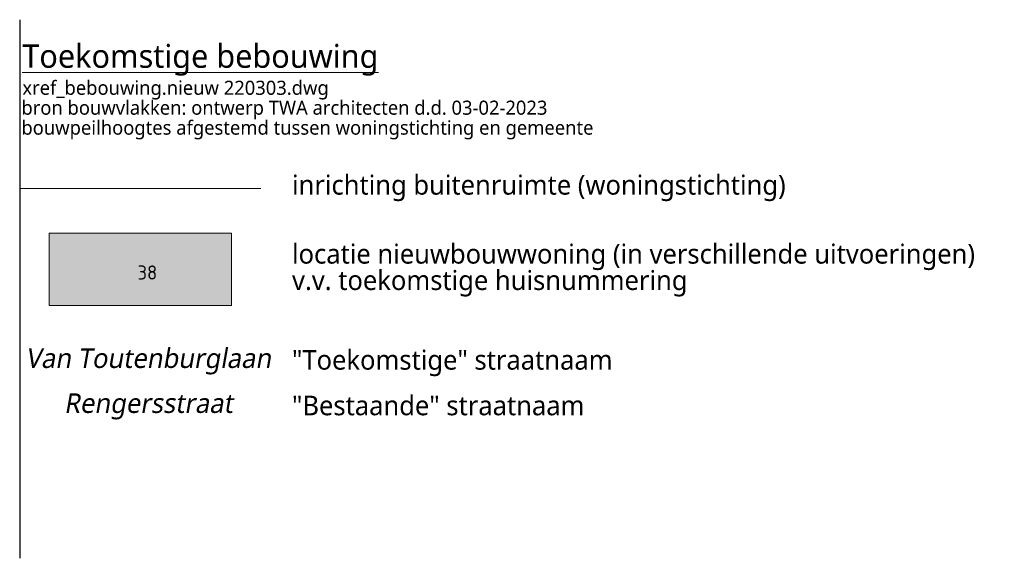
# Model space of a CAD drawing. Header units: metres. Extents: x 253942 to 254810, y 593147 to 593507.
# Tile 7 of 7: x 254747 to 254810, y 593456 to 593491. Entities that reach past the tile are written whole.
import ezdxf
from ezdxf.enums import TextEntityAlignment as Align

# ---------------------------------------------------------------- set-up
doc = ezdxf.new("R2010")
doc.units = ezdxf.units.M
doc.header["$MEASUREMENT"] = 0
doc.layers.add('0 2D arcering', color=7, linetype='Continuous')
doc.layers.add('ZZ 99 2D tek aankleding', color=252, linetype='Continuous')
for name, color, linetype, lineweight in [('N-WE-OG-BEBOUWING-T18', 2, 'Continuous', 18), ('N-WE-OG-TOPOGRAFIE-T18', 2, 'Continuous', 18), ('X-XX-AL-LEGENDA-T18', 6, 'Continuous', 18), ('X-XX-AL-TEKENBLAD_LEGENDA-T25', 2, 'Continuous', 13)]:
    doc.layers.add(name, color=color, linetype=linetype, lineweight=lineweight)
doc.styles.add('NLCS-ISO-M200-T18', font='NLCS-ISO.ttf', dxfattribs={"height": 0.36})
doc.styles.add('Roelofs', font='segoeui.ttf', dxfattribs={"height": 1.8})

msp = doc.modelspace()

# ---------------------------------------------------------------- hatches: boundary and pattern name
at = {"layer": '0 2D arcering', "linetype": 'Continuous', "lineweight": 0, "true_color": 0x7f6700}
msp.add_hatch(color=46, dxfattribs=at).paths.add_polyline_path([(254748.714, 593472.361), (254760.343, 593472.361), (254760.343, 593476.965), (254748.714, 593476.965)])

# ---------------------------------------------------------------- linework, layer by layer
at = {"color": 9, "linetype": 'Continuous', "lineweight": 0, "ltscale": 0.0004, "elevation": 7055.85, "flags": 128}
msp.add_lwpolyline([(254748.714, 593472.361), (254748.714, 593476.965), (254760.343, 593476.965), (254760.343, 593472.361)], close=True, dxfattribs=at)
at = {"layer": 'defpoints'}
msp.add_lwpolyline([(254746.823, 593490.594), (254746.823, 593456.218)], dxfattribs=at)
at = {"layer": 'ZZ 99 2D tek aankleding', "linetype": 'Continuous', "lineweight": 0, "ltscale": 0.0004, "flags": 128}
msp.add_lwpolyline([(254746.852, 593479.823), (254762.219, 593479.823)], dxfattribs=at)

# ---------------------------------------------------------------- texts
at = {"layer": 'N-WE-OG-BEBOUWING-T18', "style": 'NLCS-ISO-M200-T18', "oblique": 360}
msp.add_text('38', height=0.9, dxfattribs=at).set_placement((254754.971, 593474.46), align=Align.MIDDLE)
at = {"layer": 'N-WE-OG-TOPOGRAFIE-T18', "style": 'Roelofs', "oblique": 10}
msp.add_text('Van Toutenburglaan', height=1.25, dxfattribs=at).set_placement((254755.032, 593468.821), align=Align.MIDDLE)
at = {"layer": 'N-WE-OG-TOPOGRAFIE-T18', "color": 6, "style": 'Roelofs', "oblique": 10}
msp.add_text('Rengersstraat', height=1.25, dxfattribs=at).set_placement((254755.032, 593465.91), align=Align.MIDDLE)
at = {"layer": 'X-XX-AL-LEGENDA-T18', "style": 'Roelofs'}
for s, p in [('xref_bebouwing.nieuw 220303.dwg', (254746.994, 593485.799)), ('bron bouwvlakken: ontwerp TWA architecten d.d. 03-02-2023', (254746.933, 593484.528)), ('bouwpeilhoogtes afgestemd tussen woningstichting en gemeente ', (254746.933, 593483.254))]:
    msp.add_text(s, height=0.9, dxfattribs=at).set_placement(p)
at = {"layer": 'X-XX-AL-TEKENBLAD_LEGENDA-T25', "attachment_point": 1, "style": 'Roelofs'}
for s, insert, char_height, width in [('{\\LToekomstige bebouwing}', (254746.99, 593489.022, 7055.85), 1.5, 40.64992), ('inrichting buitenruimte (woningstichting)', (254764.199, 593480.678, 7055.85), 1.25, 38.73379), ('locatie nieuwbouwwoning (in verschillende uitvoeringen)', (254764.199, 593476.276, 7055.85), 1.25, 49.16086), ('v.v. toekomstige huisnummering', (254764.199, 593474.592, 7055.85), 1.25, 49.16086), ('"Toekomstige" straatnaam', (254764.199, 593469.508, 7055.85), 1.25, 49.16086), ('"Bestaande" straatnaam', (254764.199, 593466.597, 7055.85), 1.25, 49.16086)]:
    msp.add_mtext(s, dxfattribs=dict(at, insert=insert, char_height=char_height, width=width))

doc.saveas('drawing.dxf')
